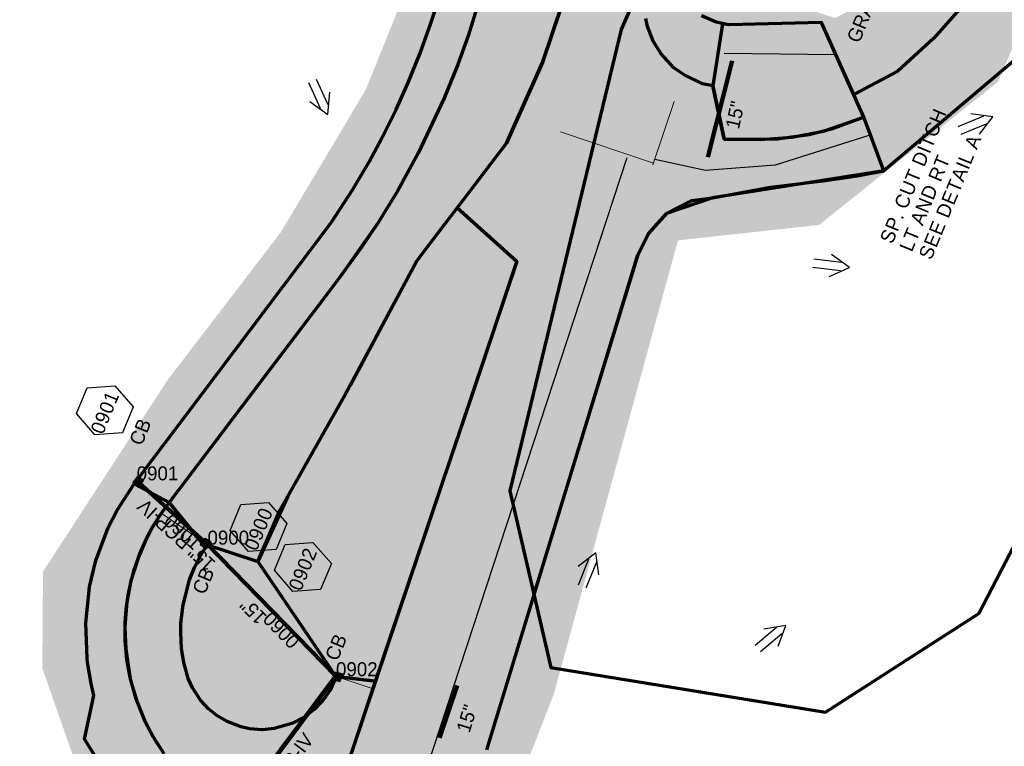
# Model space of a CAD drawing. Extents: x 1160061 to 2574774, y 200346 to 1150371.
# Tile 99 of 123: x 2482998 to 2483350, y 368389 to 368648. Entities that reach past the tile are written whole.
import ezdxf
from ezdxf.enums import TextEntityAlignment as Align

# ---------------------------------------------------------------- set-up
doc = ezdxf.new("R2010")
doc.units = 0
doc.header["$MEASUREMENT"] = 0
doc.linetypes.add('DGN Style 2', pattern=[29.296317, 17.57779, -11.718527])
for name, color, linetype, lineweight in [('Exist Plan Preparation Drainage Arrows Symbol CELL', 5, 'Continuous', 30), ('Exist Plan Preparation Watershed Blue', 5, 'Continuous', 30), ('Prop Drainage Structure Box Number Symbol CELL', 9, 'Continuous', 30), ('Prop Drainage Structure Catch Basin Grate 840 03F CELL', 7, 'Continuous', 30), ('Prop Drainage Structure Catch Basin Grate 840 03F Label', 9, 'Continuous', 30), ('Prop Drainage Structure Catch Basin Grate 840 03G CELL', 7, 'Continuous', 30), ('Prop Drainage Structure Catch Basin Grate 840 03G Label', 9, 'Continuous', 30), ('Prop Drainage Structure Pipe RCP 15in Class III', 9, 'Continuous', 211), ('Prop Drainage Structure Pipe RCP 15in Class III Label', 9, 'Continuous', 30), ('Prop Drainage Structure Pipe RCP 15in Class IV', 9, 'Continuous', 211), ('Prop Drainage Structure Pipe Side Drain 15in', 9, 'Continuous', 211), ('Prop Drainage Structure Pipe Side Drain 15in Label', 9, 'Continuous', 30), ('Prop Drainage Structure Plot Symbol 20 Scale', 9, 'DGN Style 2', 13), ('Prop Drainage Structure Plot Symbol 50 Scale', 9, 'DGN Style 2', 13), ('Prop Earthen Structure Ditch Flow Line', 6, 'Rdy Ditch Special Prp', 30), ('Prop Plan Preparation Grade to Drain Arrows Label', 9, 'Continuous', 30)]:
    doc.layers.add(name, color=color, linetype=linetype, lineweight=lineweight)
for name, color, linetype, lineweight, plot in [('Scratch_Level_5', 6, 'Continuous', 0, False), ('Scratch_Level_6', 30, 'Continuous', 0, False), ('Scratch_Level_8', 171, 'Continuous', 0, False)]:
    doc.layers.add(name, color=color, linetype=linetype, lineweight=lineweight, plot=plot)
doc.styles.add('Style-font041', font='font041.shx')
doc.styles.add('Style-GEOMETRICFUTURA_211_M_L', font='GEOMETRICFUTURA_211_M_L.shx')
doc.linetypes.add('Rdy Ditch Special Prp', pattern='A,0.55,-0.2,[22,dgnlstyle-RdylsE.shx,S=0.001111,R=0,X=0,Y=0],-0.2,0.55', length=1.5)

# ---------------------------------------------------------------- blocks, each defined once
blk = doc.blocks.new('PROP DRAINAGE STRUCTURE BOX NUMBER SYMBOL_11')
at = {"layer": 'Prop Drainage Structure Box Number Symbol CELL', "flags": 128}
blk.add_lwpolyline([(-5.000009, 8.944294), (5.000009, 8.944294), (9.47214, 0), (5.000009, -8.944294), (-5.000009, -8.944294), (-9.47214, 0), (-5.000009, 8.944294)], dxfattribs=at)
at = {"layer": 'Prop Drainage Structure Box Number Symbol CELL', "insert": (-0.622522, -0.318055), "char_height": 4.99999, "attachment_point": 5, "line_spacing_factor": 0.6, "style": 'Style-GEOMETRICFUTURA_211_M_L'}
blk.add_mtext('\\T1.051;0900', dxfattribs=at)
blk = doc.blocks.new('PROP DRAINAGE STRUCTURE BOX NUMBER SYMBOL_12')
at = {"layer": 'Prop Drainage Structure Box Number Symbol CELL', "flags": 128}
blk.add_lwpolyline([(-5.000009, 8.944294), (5.000009, 8.944294), (9.47214, 0), (5.000009, -8.944294), (-5.000009, -8.944294), (-9.47214, 0), (-5.000009, 8.944294)], dxfattribs=at)
at = {"layer": 'Prop Drainage Structure Box Number Symbol CELL', "insert": (-0.691461, -0.318055), "char_height": 4.99999, "attachment_point": 5, "line_spacing_factor": 0.6, "style": 'Style-GEOMETRICFUTURA_211_M_L'}
blk.add_mtext('\\T1.051;0901', dxfattribs=at)
blk = doc.blocks.new('PROP DRAINAGE STRUCTURE BOX NUMBER SYMBOL_13')
at = {"layer": 'Prop Drainage Structure Box Number Symbol CELL', "flags": 128}
blk.add_lwpolyline([(-5.000009, 8.944294), (5.000009, 8.944294), (9.47214, 0), (5.000009, -8.944294), (-5.000009, -8.944294), (-9.47214, 0), (-5.000009, 8.944294)], dxfattribs=at)
at = {"layer": 'Prop Drainage Structure Box Number Symbol CELL', "insert": (-0.701309, -0.318055), "char_height": 4.99999, "attachment_point": 5, "line_spacing_factor": 0.6, "style": 'Style-GEOMETRICFUTURA_211_M_L'}
blk.add_mtext('\\T1.051;0902', dxfattribs=at)
blk = doc.blocks.new('PROP DRAINAGE STRUCTURE CATCH BASIN GRATE 840 03F_1')
at = {"layer": 'Prop Drainage Structure Catch Basin Grate 840 03F CELL', "flags": 128}
for points in [[(1.5, -0.041652), (-1.5, -0.041652), (-1.5, 1.958348), (1.5, 1.958348), (1.5, -0.541651), (-1.5, -0.541651), (-1.5, -0.041652)], [(-1.4896, -0.031252), (-1.4896, 1.947948), (1.4896, 1.947948), (1.4896, -0.031252), (-1.4896, -0.031252)], [(1.288145, 0.093748), (-1.3646, 0.093748), (-1.3646, 1.822948), (1.3646, 1.822948), (1.3646, 0.156024)], [(-0.0625, 1.572356), (-0.0625, 1.397781), (-0.388171, 1.715287)]]:
    blk.add_lwpolyline(points, dxfattribs=at)
for points in [[(-1.011451, 0.111847), (-1.345334, 0.437358, -1), (-1.258074, 0.526862), (-0.924192, 0.20135, -1), (-1.011451, 0.111847)], [(-0.0625, 0.466809), (-0.0625, 0.292234), (-1.345334, 1.542905, -1), (-1.258074, 1.632408), (-0.0625, 0.466809)], [(-0.160968, 0.111847), (-1.345334, 1.266519, -1), (-1.258074, 1.356022), (-0.073709, 0.20135, -1), (-0.160968, 0.111847)], [(-0.444462, 0.111847), (-1.345334, 0.990132, -1), (-1.258074, 1.079635), (-0.357203, 0.20135, -1), (-0.444462, 0.111847)], [(-0.727957, 0.111847), (-1.345334, 0.713745, -1), (-1.258074, 0.803248), (-0.640698, 0.20135, -1), (-0.727957, 0.111847)], [(-1.345334, 0.160972, -1), (-1.258074, 0.250475), (-1.207686, 0.20135, -1), (-1.294946, 0.111847), (-1.345334, 0.160972)], [(-0.0625, 0.743196), (-0.0625, 0.568621), (-1.238654, 1.715287, -1), (-1.151395, 1.804791), (-0.0625, 0.743196)], [(-0.0625, 0.845008), (-0.95516, 1.715287, -1), (-0.867901, 1.804791), (-0.0625, 1.019582), (-0.0625, 0.845008)], [(-0.584406, 1.804791), (-0.0625, 1.295969), (-0.0625, 1.121394), (-0.671666, 1.715287, -1), (-0.584406, 1.804791)], [(-0.0625, 1.397781), (-0.388171, 1.715287, -1), (-0.300912, 1.804791), (-0.0625, 1.572356), (-0.0625, 1.397781)], [(0.0625, 1.552302), (0.0625, 1.726876), (1.345744, 0.475805, -1), (1.258485, 0.386302), (0.0625, 1.552302)], [(0.0625, 1.45049), (1.345744, 0.199418, -1), (1.258485, 0.109915), (0.0625, 1.275915), (0.0625, 1.45049)], [(0.0625, 1.174103), (1.060268, 0.20135, -1), (0.973009, 0.111847), (0.0625, 0.999528), (0.0625, 1.174103)], [(0.0625, 0.897716), (0.776774, 0.20135, -1), (0.689515, 0.111847), (0.0625, 0.723142), (0.0625, 0.897716)], [(0.0625, 0.62133), (0.49328, 0.20135, -1), (0.406021, 0.111847), (0.0625, 0.446755), (0.0625, 0.62133)], [(0.0625, 0.344943), (0.209785, 0.20135, -1), (0.122526, 0.111847), (0.0625, 0.170368), (0.0625, 0.344943)], [(1.258485, 0.662688), (0.178817, 1.715287, -1), (0.266077, 1.804791), (1.345744, 0.752192, -1), (1.258485, 0.662688)], [(1.258484, 0.939076), (0.462312, 1.715287, -1), (0.549571, 1.804791), (1.345744, 1.028578, -1), (1.258484, 0.939076)], [(1.258484, 1.215463), (0.745806, 1.715287, -1), (0.833065, 1.804791), (1.345744, 1.304965, -1), (1.258484, 1.215463)], [(1.258485, 1.491849), (1.0293, 1.715287, -1), (1.11656, 1.804791), (1.345744, 1.581352, -1), (1.258485, 1.491849)]]:
    blk.add_lwpolyline(points, format="xyb", dxfattribs=at)
at = {"layer": 'Prop Drainage Structure Plot Symbol 20 Scale', "extrusion": (0, 0, -1)}
blk.add_solid([(2.00004, 2.00004), (-2.00004, 2.00004), (2.00004, -2.00004), (-2.00004, -2.00004)], dxfattribs=at)
at = {"layer": 'Prop Drainage Structure Plot Symbol 50 Scale'}
blk.add_solid([(-3.5, 3.5), (3.5, 3.5), (-3.5, -3.5), (3.5, -3.5)], dxfattribs=at)
blk = doc.blocks.new('PROP DRAINAGE STRUCTURE CATCH BASIN GRATE 840 03G')
at = {"layer": 'Prop Drainage Structure Catch Basin Grate 840 03G CELL', "flags": 128}
for points in [[(1.5, 0), (-1.5, 0), (-1.5, 2), (1.5, 2), (1.5, -0.499999), (-1.5, -0.499999), (-1.5, 0)], [(1.4896, 0.0104), (-1.4896, 0.0104), (-1.4896, 1.9896), (1.4896, 1.9896), (1.4896, 0.0104)], [(-1.3646, 1.8646), (1.3646, 1.8646), (1.3646, 0.1354), (-1.3646, 0.1354), (-1.3646, 1.8646)]]:
    blk.add_lwpolyline(points, dxfattribs=at)
for points in [[(-1.258485, 0.70434, -1), (-1.345744, 0.793844), (-0.266077, 1.846443, -1), (-0.178817, 1.756939), (-1.258485, 0.70434)], [(-1.345744, 1.623004), (-1.11656, 1.846443, -1), (-1.0293, 1.756939), (-1.258485, 1.533501, -1), (-1.345744, 1.623004)], [(-1.258485, 1.257114, -1), (-1.345744, 1.346617), (-0.833065, 1.846443, -1), (-0.745806, 1.756939), (-1.258485, 1.257114)], [(-1.345744, 1.07023), (-0.549571, 1.846443, -1), (-0.462312, 1.756939), (-1.258485, 0.980727, -1), (-1.345744, 1.07023)], [(-1.345744, 0.517457), (-0.0625, 1.768528), (-0.0625, 1.593954), (-1.258485, 0.427954, -1), (-1.345744, 0.517457)], [(-1.258485, 0.151567, -1), (-1.345744, 0.24107), (-0.0625, 1.492142), (-0.0625, 1.317567), (-1.258485, 0.151567)], [(-1.060268, 0.243002), (-0.0625, 1.215755), (-0.0625, 1.04118), (-0.973009, 0.153499, -1), (-1.060268, 0.243002)], [(-0.689515, 0.153499, -1), (-0.776774, 0.243002), (-0.0625, 0.939368), (-0.0625, 0.764794), (-0.689515, 0.153499)], [(-0.49328, 0.243002), (-0.0625, 0.662982), (-0.0625, 0.488407), (-0.406021, 0.153499, -1), (-0.49328, 0.243002)], [(-0.122526, 0.153499, -1), (-0.209785, 0.243002), (-0.0625, 0.386595), (-0.0625, 0.21202), (-0.122526, 0.153499)], [(0.0625, 1.337621), (0.584406, 1.846443, -1), (0.671666, 1.756939), (0.0625, 1.163046), (0.0625, 1.337621)], [(0.0625, 1.614008), (0.300912, 1.846443, -1), (0.388171, 1.756939), (0.0625, 1.439433), (0.0625, 1.614008)], [(0.0625, 1.061234), (0.867901, 1.846443, -1), (0.95516, 1.756939), (0.0625, 0.88666), (0.0625, 1.061234)], [(0.0625, 0.784848), (1.151395, 1.846443, -1), (1.238654, 1.756939), (0.0625, 0.610273), (0.0625, 0.784848)], [(0.0625, 0.508461), (1.258074, 1.67406, -1), (1.345334, 1.584557), (0.0625, 0.333886), (0.0625, 0.508461)], [(0.073709, 0.243002), (1.258074, 1.397674, -1), (1.345334, 1.308171), (0.160968, 0.153499), (0.073709, 0.243002)], [(0.357203, 0.243002), (1.258074, 1.121287, -1), (1.345334, 1.031784), (0.444462, 0.153499), (0.357203, 0.243002)], [(0.640698, 0.243002), (1.258074, 0.8449, -1), (1.345334, 0.755397), (0.727957, 0.153499), (0.640698, 0.243002)], [(0.924192, 0.243002), (1.258074, 0.568514, -1), (1.345334, 0.47901), (1.011451, 0.153499), (0.924192, 0.243002)], [(1.207686, 0.243002), (1.258074, 0.292127, -1), (1.345334, 0.202624), (1.294946, 0.153499, -1), (1.207686, 0.243002)]]:
    blk.add_lwpolyline(points, format="xyb", dxfattribs=at)
at = {"layer": 'Prop Drainage Structure Plot Symbol 20 Scale'}
blk.add_solid([(-2.00004, 2.041692), (2.00004, 2.041692), (-2.00004, -1.958388), (2.00004, -1.958388)], dxfattribs=at)
at = {"layer": 'Prop Drainage Structure Plot Symbol 50 Scale', "extrusion": (0, 0, -1)}
blk.add_solid([(3.5, 3.541652), (-3.5, 3.541652), (3.5, -3.458348), (-3.5, -3.458348)], dxfattribs=at)
blk = doc.blocks.new('PROP DRAINAGE STRUCTURE CATCH BASIN GRATE 840 03F_2')
at = {"layer": 'Prop Drainage Structure Catch Basin Grate 840 03F CELL', "flags": 128}
for points in [[(1.5, -0.041652), (-1.5, -0.041652), (-1.5, 1.958348), (1.5, 1.958348), (1.5, -0.541651), (-1.5, -0.541651), (-1.5, -0.041652)], [(-1.4896, -0.031252), (-1.4896, 1.947948), (1.4896, 1.947948), (1.4896, -0.031252), (-1.4896, -0.031252)], [(1.288145, 0.093748), (-1.3646, 0.093748), (-1.3646, 1.822948), (1.3646, 1.822948), (1.3646, 0.156024)], [(-0.0625, 1.572356), (-0.0625, 1.397781), (-0.388171, 1.715287)]]:
    blk.add_lwpolyline(points, dxfattribs=at)
for points in [[(-1.011451, 0.111847), (-1.345334, 0.437358, -1), (-1.258074, 0.526862), (-0.924192, 0.20135, -1), (-1.011451, 0.111847)], [(-0.0625, 0.466809), (-0.0625, 0.292234), (-1.345334, 1.542905, -1), (-1.258074, 1.632408), (-0.0625, 0.466809)], [(-0.160968, 0.111847), (-1.345334, 1.266519, -1), (-1.258074, 1.356022), (-0.073709, 0.20135, -1), (-0.160968, 0.111847)], [(-0.444462, 0.111847), (-1.345334, 0.990132, -1), (-1.258074, 1.079635), (-0.357203, 0.20135, -1), (-0.444462, 0.111847)], [(-0.727957, 0.111847), (-1.345334, 0.713745, -1), (-1.258074, 0.803248), (-0.640698, 0.20135, -1), (-0.727957, 0.111847)], [(-1.345334, 0.160972, -1), (-1.258074, 0.250475), (-1.207686, 0.20135, -1), (-1.294946, 0.111847), (-1.345334, 0.160972)], [(-0.0625, 0.743196), (-0.0625, 0.568621), (-1.238654, 1.715287, -1), (-1.151395, 1.804791), (-0.0625, 0.743196)], [(-0.0625, 0.845008), (-0.95516, 1.715287, -1), (-0.867901, 1.804791), (-0.0625, 1.019582), (-0.0625, 0.845008)], [(-0.584406, 1.804791), (-0.0625, 1.295969), (-0.0625, 1.121394), (-0.671666, 1.715287, -1), (-0.584406, 1.804791)], [(-0.0625, 1.397781), (-0.388171, 1.715287, -1), (-0.300912, 1.804791), (-0.0625, 1.572356), (-0.0625, 1.397781)], [(0.0625, 1.552302), (0.0625, 1.726876), (1.345744, 0.475805, -1), (1.258485, 0.386302), (0.0625, 1.552302)], [(0.0625, 1.45049), (1.345744, 0.199418, -1), (1.258485, 0.109915), (0.0625, 1.275915), (0.0625, 1.45049)], [(0.0625, 1.174103), (1.060268, 0.20135, -1), (0.973009, 0.111847), (0.0625, 0.999528), (0.0625, 1.174103)], [(0.0625, 0.897716), (0.776774, 0.20135, -1), (0.689515, 0.111847), (0.0625, 0.723142), (0.0625, 0.897716)], [(0.0625, 0.62133), (0.49328, 0.20135, -1), (0.406021, 0.111847), (0.0625, 0.446755), (0.0625, 0.62133)], [(0.0625, 0.344943), (0.209785, 0.20135, -1), (0.122526, 0.111847), (0.0625, 0.170368), (0.0625, 0.344943)], [(1.258485, 0.662688), (0.178817, 1.715287, -1), (0.266077, 1.804791), (1.345744, 0.752192, -1), (1.258485, 0.662688)], [(1.258484, 0.939076), (0.462312, 1.715287, -1), (0.549571, 1.804791), (1.345744, 1.028578, -1), (1.258484, 0.939076)], [(1.258484, 1.215463), (0.745806, 1.715287, -1), (0.833065, 1.804791), (1.345744, 1.304965, -1), (1.258484, 1.215463)], [(1.258485, 1.491849), (1.0293, 1.715287, -1), (1.11656, 1.804791), (1.345744, 1.581352, -1), (1.258485, 1.491849)]]:
    blk.add_lwpolyline(points, format="xyb", dxfattribs=at)
at = {"layer": 'Prop Drainage Structure Plot Symbol 20 Scale'}
blk.add_solid([(-2.00004, 2.00004), (2.00004, 2.00004), (-2.00004, -2.00004), (2.00004, -2.00004)], dxfattribs=at)
at = {"layer": 'Prop Drainage Structure Plot Symbol 50 Scale'}
blk.add_solid([(-3.5, 3.5), (3.5, 3.5), (-3.5, -3.5), (3.5, -3.5)], dxfattribs=at)
blk = doc.blocks.new('EXIST PLAN PREPARATION DRAINAGE ARROWS SYMBOL_169')
at = {"layer": 'Exist Plan Preparation Drainage Arrows Symbol CELL'}
for p, q in [((-3.867991, 1.499997), (6.131989, 1.499997)), ((-3.867991, -1.499997), (6.131989, -1.499997))]:
    blk.add_line(p, q, dxfattribs=at)
at = {"layer": 'Exist Plan Preparation Drainage Arrows Symbol CELL', "flags": 128}
blk.add_lwpolyline([(0, 3.965233), (-6.867985, 0), (0, -3.965233)], dxfattribs=at)
blk = doc.blocks.new('EXIST PLAN PREPARATION DRAINAGE ARROWS SYMBOL_170')
at = {"layer": 'Exist Plan Preparation Drainage Arrows Symbol CELL'}
for p, q in [((-3.867991, 1.499997), (6.131989, 1.499997)), ((-3.867991, -1.499997), (6.131989, -1.499997))]:
    blk.add_line(p, q, dxfattribs=at)
at = {"layer": 'Exist Plan Preparation Drainage Arrows Symbol CELL', "flags": 128}
blk.add_lwpolyline([(0, 3.965233), (-6.867985, 0), (0, -3.965233)], dxfattribs=at)
blk = doc.blocks.new('EXIST PLAN PREPARATION DRAINAGE ARROWS SYMBOL_171')
at = {"layer": 'Exist Plan Preparation Drainage Arrows Symbol CELL'}
for p, q in [((-3.867991, 1.499997), (6.131989, 1.499997)), ((-3.867991, -1.499997), (6.131989, -1.499997))]:
    blk.add_line(p, q, dxfattribs=at)
at = {"layer": 'Exist Plan Preparation Drainage Arrows Symbol CELL', "flags": 128}
blk.add_lwpolyline([(0, 3.965233), (-6.867985, 0), (0, -3.965233)], dxfattribs=at)
blk = doc.blocks.new('EXIST PLAN PREPARATION DRAINAGE ARROWS SYMBOL_172')
at = {"layer": 'Exist Plan Preparation Drainage Arrows Symbol CELL'}
for p, q in [((-3.867991, 1.499997), (6.131989, 1.499997)), ((-3.867991, -1.499997), (6.131989, -1.499997))]:
    blk.add_line(p, q, dxfattribs=at)
at = {"layer": 'Exist Plan Preparation Drainage Arrows Symbol CELL', "flags": 128}
blk.add_lwpolyline([(0, 3.965233), (-6.867985, 0), (0, -3.965233)], dxfattribs=at)
blk = doc.blocks.new('EXIST PLAN PREPARATION DRAINAGE ARROWS SYMBOL_177')
at = {"layer": 'Exist Plan Preparation Drainage Arrows Symbol CELL'}
for p, q in [((-3.867991, 1.499997), (6.131989, 1.499997)), ((-3.867991, -1.499997), (6.131989, -1.499997))]:
    blk.add_line(p, q, dxfattribs=at)
at = {"layer": 'Exist Plan Preparation Drainage Arrows Symbol CELL', "flags": 128}
blk.add_lwpolyline([(0, 3.965233), (-6.867985, 0), (0, -3.965233)], dxfattribs=at)

msp = doc.modelspace()

# ---------------------------------------------------------------- hatches: boundary and pattern name
at = {"layer": 'Scratch_Level_6'}
msp.add_hatch(color=256, dxfattribs=at).paths.add_polyline_path([(2482474.94, 367420.19), (2482471.85, 367422.73), (2482435.26, 367476.58), (2482402.2, 367525.23), (2482419.97, 367532.15), (2482463.91, 367534.88), (2482527.41, 367572.3), (2482618.46, 367637.89), (2482671.72, 367666.15), (2482693.43, 367707.74), (2482708.83, 367715.94), (2482765.41, 367774.37), (2482805.67, 367815.95), (2482839.36, 367878.19), (2482875.27, 367933.64), (2482906.17, 368003.38), (2482956.63, 368117.24), (2482997.93, 368220.2), (2483035.29, 368334), (2483022.84, 368369.74), (2483006.48, 368416.66), (2483006.73, 368451.15), (2483018.08, 368468.6), (2483051.39, 368519.82), (2483091.71, 368572.45), (2483122.05, 368623.39), (2483136.32, 368658.7), (2483152.52, 368717.58), (2483158.4, 368738.99), (2483146.72, 368749.86), (2483127.93, 368755.75), (2483121.57, 368767.87), (2483128.62, 368790.48), (2483169.99, 368777.58), (2483190.23, 368788.76), (2483226.15, 368898.23), (2483267.42, 368990.7), (2483259.21, 368996.77), (2483254.64, 369000.15), (2483249.25, 369012.75), (2483249.71, 369021.8), (2483257.25, 369033.68), (2483268.66, 369040.08), (2483274.76, 369040.36), (2483397.82, 369000.76), (2483457.41, 368981.59), (2483457.92, 368979.7), (2483437.83, 368974.25), (2483391.28, 368955.58), (2483356.18, 368956.57), (2483325.68, 368884.36), (2483300.89, 368825.65), (2483230.14, 368668.08), (2483289.79, 368649.03), (2483314.22, 368661.15), (2483339.18, 368713.24), (2483351.73, 368722), (2483383.47, 368708.28), (2483348, 368626.25), (2483284.1, 368575.05), (2483233.64, 368569.54), (2483189.22, 368407.23), (2483134.3, 368265.97), (2483058.6, 368071.25), (2483051.2, 368015.06), (2483013.43, 367969.92), (2482938.88, 367836.08), (2482928.31, 367770.02), (2482882.4, 367741.99), (2482866.68, 367697.56), (2482813.39, 367633.34), (2482774.37, 367613.73), (2482720.52, 367599.21), (2482670.31, 367566.66), (2482592.3, 367530.38), (2482505.23, 367478.62), (2482485.7, 367449.46)])

# ---------------------------------------------------------------- linework, layer by layer
at = {"layer": 'Exist Plan Preparation Watershed Blue', "color": 5, "linetype": 'Continuous', "lineweight": 70, "flags": 128}
for points in [[(2483264.55, 368762.22), (2483213.39, 368644.97), (2483173.52, 368480.04), (2483188.2, 368416.85), (2483188.2, 368416.85), (2483286.36, 368400.93), (2483341.11, 368436.22), (2483453.92, 368653.35)], [(2483169.87, 368678.93), (2483158.62, 368642.7), (2483154.93, 368632.35), (2483150.01, 368620.14), (2483140.85, 368600.7), (2483133.37, 368587.09), (2483126.38, 368575.69), (2483113.29, 368556.99), (2483110.77, 368553.67), (2483051.79, 368475.88), (2483039.3, 368482.5), (2483039.3, 368482.5), (2483041.81, 368485.9), (2483058.02, 368507.28), (2483109.82, 368576.09), (2483117.35, 368587.6), (2483123.24, 368597.56), (2483127.86, 368606.06), (2483132.93, 368616.28), (2483137.14, 368625.65), (2483141.52, 368636.49), (2483145.36, 368647.21), (2483148.4, 368656.75)], [(2483169.87, 368678.93), (2483158.62, 368642.7), (2483154.93, 368632.35), (2483150.01, 368620.14), (2483140.85, 368600.7), (2483133.37, 368587.09), (2483126.38, 368575.69), (2483120.2, 368566.48), (2483110.77, 368553.67), (2483087.42, 368522.88), (2483051.79, 368475.88), (2483063.63, 368461.26), (2483083.47, 368454.79), (2483083.47, 368454.79), (2483091.45, 368473.23), (2483116.44, 368517.58), (2483140.35, 368562.28), (2483172.36, 368604.27), (2483185.24, 368633.08), (2483195.99, 368665.02)], [(2483197.19, 368668.45), (2483185.24, 368633.08), (2483172.36, 368604.27), (2483154.74, 368581.15), (2483176.1, 368562.04), (2483125.6, 368411.98), (2483096.89, 368326.65), (2483063.52, 368227.49), (2483042.86, 368166.1)], [(2483369.45, 368657.64), (2483356.74, 368636.33), (2483307.16, 368594.36), (2483245.95, 368584.71), (2483229.55, 368579.17), (2483223.2, 368572.09), (2483219.32, 368564.37), (2483182.07, 368443.1), (2483188.2, 368416.85), (2483286.36, 368400.93), (2483341.11, 368436.22), (2483453.92, 368653.35)], [(2483334.37, 368652.26), (2483325.04, 368641.77), (2483325.04, 368641.77), (2483312.16, 368629.99), (2483296.52, 368621.69), (2483284.93, 368647.45), (2483251.78, 368646.62), (2483247.25, 368647.59), (2483242.05, 368649.82)], [(2483165.37, 368387.49), (2483219.32, 368564.37), (2483223.2, 368572.09), (2483229.55, 368579.17), (2483238.64, 368583.76), (2483245.95, 368584.71), (2483266.68, 368588.58), (2483285.57, 368590.76), (2483297.63, 368592.64), (2483307.16, 368594.36), (2483300.05, 368613.55), (2483288.51, 368609.32), (2483280.52, 368607.32), (2483274.36, 368606.37), (2483269.17, 368605.75), (2483263.18, 368605.58), (2483250.2, 368605.69), (2483246.15, 368624.75), (2483242.37, 368625.44), (2483236.09, 368628.54), (2483232.13, 368631.26), (2483227.62, 368636.17), (2483224.76, 368640.7), (2483222.77, 368646.02), (2483222.14, 368648.82)], [(2483048.56, 368347.94), (2483021.53, 368391.25), (2483021.53, 368391.25), (2483024.92, 368406.87), (2483023.89, 368411.16), (2483022.61, 368418.73), (2483022.45, 368420.06), (2483021.98, 368432.82), (2483023.37, 368445.71), (2483025.62, 368455.13), (2483030.04, 368466.87), (2483033.19, 368473.09), (2483039.3, 368482.5), (2483051.79, 368475.88), (2483048.58, 368471.44), (2483045.69, 368466.75), (2483043.06, 368461.67), (2483040.68, 368456.02), (2483039.08, 368451.28), (2483038.01, 368447.3), (2483037.03, 368442.58), (2483036.34, 368437.66), (2483035.99, 368432.94), (2483036, 368426.35), (2483036.6, 368419.73), (2483037.76, 368413.26), (2483039.77, 368406.05), (2483042.58, 368398.87), (2483044.85, 368394.26), (2483046.72, 368390.98), (2483049.53, 368386.68)], [(2483114.89, 368380.15), (2483122.12, 368401.61), (2483125.6, 368411.98), (2483111.39, 368413.65), (2483110.93, 368412.36), (2483109.37, 368408.72), (2483107.11, 368405.6), (2483106.1, 368404.42), (2483103.57, 368401.8), (2483100.03, 368399.09), (2483095.7, 368396.82), (2483089.38, 368395.01), (2483085.01, 368394.64), (2483080.53, 368394.98), (2483077.49, 368395.64), (2483072.48, 368397.54), (2483068.81, 368399.71), (2483065.84, 368402.11), (2483063.02, 368405.14), (2483060.12, 368409.57), (2483058.62, 368412.92), (2483057.07, 368418.61), (2483056.27, 368423.62), (2483055.93, 368429.42), (2483056, 368432.67), (2483056.76, 368439.32), (2483059.13, 368448.24), (2483060.91, 368452.63), (2483062.94, 368456.63), (2483065.43, 368460.7), (2483063.63, 368461.32), (2483051.79, 368475.88), (2483049.42, 368472.6), (2483047.77, 368470.13), (2483045.91, 368467.13), (2483043.75, 368463.1), (2483041.22, 368457.44), (2483038.15, 368447.88), (2483036.68, 368440.38), (2483035.94, 368431.36), (2483036.27, 368423.43), (2483037.9, 368412.65), (2483040.27, 368404.77), (2483043.17, 368397.67), (2483046.06, 368392.14), (2483049.93, 368386.11)]]:
    msp.add_lwpolyline(points, dxfattribs=at)
for points in [[(2483284.93, 368647.45), (2483251.78, 368646.62), (2483249.59, 368646.92), (2483246.15, 368624.75), (2483250.2, 368605.69), (2483263.18, 368605.58), (2483274.36, 368606.37), (2483285.63, 368608.55), (2483300.05, 368613.55), (2483284.93, 368647.45)], [(2483176.1, 368562.04), (2483154.74, 368581.15), (2483149.17, 368573.85), (2483140.35, 368562.28), (2483114.56, 368514.23), (2483094.18, 368478.07), (2483083.47, 368454.79), (2483111.39, 368413.65), (2483125.6, 368411.98), (2483163.92, 368525.56), (2483176.1, 368562.04)]]:
    msp.add_lwpolyline(points, close=True, dxfattribs=at)
at = {"layer": 'Prop Drainage Structure Pipe RCP 15in Class III'}
msp.add_line((2483065.51, 368460.78), (2483111.43, 368413.75), dxfattribs=at)
at = {"layer": 'Prop Drainage Structure Pipe RCP 15in Class IV'}
for p, q in [((2483040.19, 368483.76), (2483065.51, 368460.78)), ((2483111.43, 368413.75), (2483065.92, 368352.97))]:
    msp.add_line(p, q, dxfattribs=at)
at = {"layer": 'Prop Drainage Structure Pipe Side Drain 15in'}
for p, q in [((2483244.31, 368599.23), (2483253.01, 368633.71)), ((2483148.37, 368391.73), (2483154.74, 368410.47))]:
    msp.add_line(p, q, dxfattribs=at)
at = {"layer": 'Prop Earthen Structure Ditch Flow Line', "linetype": 'Rdy Ditch Special Prp', "ltscale": 50}
for p, q in [((2483289.79, 368635.83), (2483250.13, 368636.33)), ((2483215.37, 368599.04), (2483025.33, 368019.46))]:
    msp.add_line(p, q, dxfattribs=at)
at = {"layer": 'Prop Earthen Structure Ditch Flow Line', "linetype": 'Rdy Ditch Special Prp', "ltscale": 50, "flags": 128}
msp.add_lwpolyline([(2483301.84, 368607.05), (2483268.38, 368596.37), (2483243.43, 368594.55), (2483225.36, 368598.39)], dxfattribs=at)
at = {"layer": 'Scratch_Level_5'}
for p, q in [((2483224.63, 368596.52), (2483232.26, 368619.18)), ((2483224.94, 368597.13), (2483191.68, 368608.32)), ((2483063.86, 368461.91), (2483049, 368472.06)), ((2483113.32, 368413.11), (2483124.7, 368409.29))]:
    msp.add_line(p, q, dxfattribs=at)

# ---------------------------------------------------------------- block references
at = {"layer": 'Exist Plan Preparation Drainage Arrows Symbol CELL'}
for name, p, rotation in [('EXIST PLAN PREPARATION DRAINAGE ARROWS SYMBOL_177', (2483105.66, 368620.85), 114.253588), ('EXIST PLAN PREPARATION DRAINAGE ARROWS SYMBOL_169', (2483339.83, 368611.1), 202.727656), ('EXIST PLAN PREPARATION DRAINAGE ARROWS SYMBOL_172', (2483288.08, 368560.6), 173.350879), ('EXIST PLAN PREPARATION DRAINAGE ARROWS SYMBOL_171', (2483201.64, 368451.45), 247.889661), ('EXIST PLAN PREPARATION DRAINAGE ARROWS SYMBOL_170', (2483266.87, 368427.52), 219.791978)]:
    msp.add_blockref(name, p, dxfattribs=dict(at, rotation=rotation))
at = {"layer": 'Prop Drainage Structure Box Number Symbol CELL', "rotation": 67.563059}
for name, p in [('PROP DRAINAGE STRUCTURE BOX NUMBER SYMBOL_12', (2483028.83, 368508.81)), ('PROP DRAINAGE STRUCTURE BOX NUMBER SYMBOL_11', (2483083.73, 368467.08)), ('PROP DRAINAGE STRUCTURE BOX NUMBER SYMBOL_13', (2483099.59, 368452.82))]:
    msp.add_blockref(name, p, dxfattribs=at)
at = {"layer": 'Prop Drainage Structure Plot Symbol 20 Scale'}
for name, p, rotation in [('PROP DRAINAGE STRUCTURE CATCH BASIN GRATE 840 03F_2', (2483040.19, 368483.76), 232.827158), ('PROP DRAINAGE STRUCTURE CATCH BASIN GRATE 840 03G', (2483065.51, 368460.78), 56.117064), ('PROP DRAINAGE STRUCTURE CATCH BASIN GRATE 840 03F_1', (2483111.43, 368413.75), 251.400665)]:
    msp.add_blockref(name, p, dxfattribs=dict(at, rotation=rotation))

# ---------------------------------------------------------------- texts
at = {"layer": 'Prop Drainage Structure Catch Basin Grate 840 03F Label', "style": 'Style-GEOMETRICFUTURA_211_M_L'}
for p in [(2483041.45, 368501.08), (2483111.43, 368424.11)]:
    msp.add_text('CB', height=5, rotation=67.5487, dxfattribs=at).set_placement(p, align=Align.MIDDLE_CENTER)
at = {"layer": 'Prop Drainage Structure Catch Basin Grate 840 03G Label', "style": 'Style-GEOMETRICFUTURA_211_M_L'}
msp.add_text('CB', height=5, rotation=67.5487, dxfattribs=at).set_placement((2483064, 368447.85), align=Align.MIDDLE_CENTER)
at = {"layer": 'Prop Drainage Structure Pipe RCP 15in Class III Label', "style": 'Style-GEOMETRICFUTURA_211_M_L'}
for s, rotation, p in [('15" RCP-IV ', 137.7746, (2483053.67, 368464.77)), ('15" ', 134.3152, (2483081.16, 368437.6)), ('15" RCP-IV ', 53.1747, (2483092.02, 368379.48))]:
    msp.add_text(s, height=5, rotation=rotation, dxfattribs=at).set_placement(p, align=Align.MIDDLE_CENTER)
at = {"layer": 'Prop Drainage Structure Pipe Side Drain 15in Label', "style": 'Style-GEOMETRICFUTURA_211_M_L'}
for rotation, p in [(77.5041, (2483254.22, 368615.27)), (72.8005, (2483158.46, 368399.5))]:
    msp.add_text('15" ', height=5, rotation=rotation, dxfattribs=at).set_placement(p, align=Align.MIDDLE_CENTER)
at = {"layer": 'Prop Earthen Structure Ditch Flow Line', "linetype": 'Rdy Ditch Special Prp', "insert": (2483314.92, 368566.07), "char_height": 5, "attachment_point": 4, "rotation": 67.5631, "line_spacing_factor": 0.9, "style": 'Style-GEOMETRICFUTURA_211_M_L'}
msp.add_mtext('\\T1.054;SP. CUT DITCH\\PLT AND RT\\PSEE DETAIL A\\P', dxfattribs=at)
at = {"layer": 'Prop Plan Preparation Grade to Drain Arrows Label', "style": 'Style-GEOMETRICFUTURA_211_M_L'}
msp.add_text('GRADE TO DRAIN', height=5, rotation=67.5631, dxfattribs=at).set_placement((2483307.08, 368667.3), align=Align.MIDDLE_CENTER)
at = {"layer": 'Scratch_Level_8', "linetype": 'Continuous', "style": 'Style-font041'}
for s, p in [('0901', (2483040.19, 368488.76)), ('0900', (2483065.51, 368465.78)), ('0902', (2483111.43, 368418.75))]:
    msp.add_text(s, height=5, dxfattribs=at).set_placement(p, align=Align.TOP_LEFT)
at = {"layer": 'Scratch_Level_8', "linetype": 'Continuous', "lineweight": 30, "style": 'Style-font041'}
for s, rotation, p in [('0901', 317.7746, (2483052.85, 368472.27)), ('0900', 314.3152, (2483088.47, 368437.27))]:
    msp.add_text(s, height=5, rotation=rotation, dxfattribs=at).set_placement(p, align=Align.TOP_LEFT)

doc.saveas('drawing.dxf')
